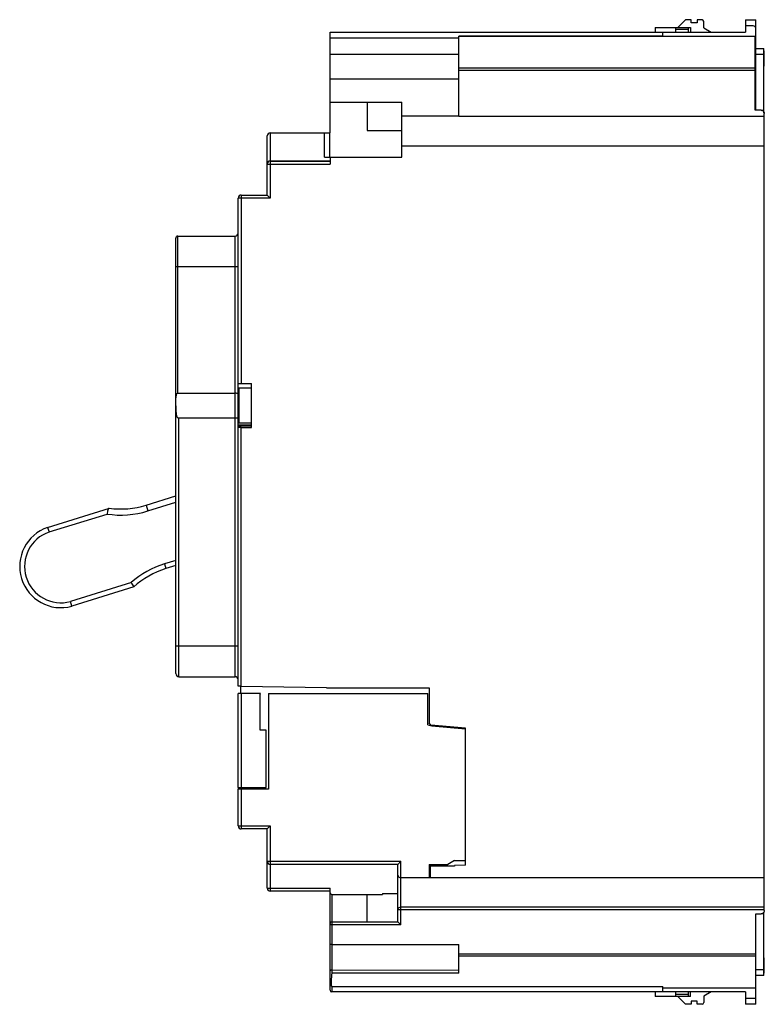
# Model space of a CAD drawing. Header units: millimetres. Extents: x 17 to 139, y 28 to 190.
import ezdxf

# ---------------------------------------------------------------- set-up
doc = ezdxf.new("R2010")
doc.units = ezdxf.units.MM
doc.header["$LTSCALE"] = 14.206862
doc.layers.get('0').update_dxf_attribs({"linetype": 'CONTINUOUS'})

msp = doc.modelspace()

# ---------------------------------------------------------------- linework, layer by layer
at = {"color": 7, "linetype": 'Continuous'}
for p, q in [((125.17, 188.3), (126.44, 189.57)), ((127.34, 189.57), (126.44, 189.57)), ((127.34, 189.07), (127.34, 189.57)), ((128.34, 189.07), (127.34, 189.07)), ((128.34, 189.57), (128.34, 189.07)), ((129.14, 189.57), (128.34, 189.57)), ((129.44, 188.26), (129.44, 189.27)), ((136.24, 189.59), (136.24, 187.57)), ((136.24, 189.59), (137.94, 189.59)), ((137.94, 174.76), (137.94, 189.59)), ((68.24, 171.07), (68.24, 187.57)), ((68.24, 187.57), (136.24, 187.57)), ((121.49, 188.3), (121.49, 187.57)), ((121.49, 188.3), (127.24, 188.3)), ((122.74, 186.92), (122.74, 187.57)), ((124.84, 187.57), (124.84, 188.3)), ((126.94, 188), (124.84, 188)), ((126.94, 187.57), (126.94, 188.3)), ((127.24, 188.3), (127.24, 187.57)), ((129.44, 188.26), (130.64, 187.57)), ((137.54, 188.58), (136.24, 188.58)), ((89.34, 186.57), (68.24, 186.57)), ((89.34, 173.8), (89.34, 186.92)), ((122.74, 186.92), (89.34, 186.92)), ((89.34, 186.88), (137.94, 186.88)), ((137.84, 174.76), (137.84, 186.88)), ((68.24, 183.97), (89.34, 183.97)), ((137.94, 184.87), (139.29, 184.87)), ((139.29, 183.87), (137.94, 183.87)), ((139.29, 174.35), (139.29, 184.87)), ((139.29, 184.47), (139.34, 184.47)), ((139.34, 181.97), (139.34, 184.47)), ((89.34, 181.72), (137.84, 181.72)), ((89.34, 181.34), (137.84, 181.34)), ((139.34, 181.97), (139.29, 181.97)), ((89.34, 179.83), (68.24, 179.83)), ((68.24, 176.07), (79.99, 176.07)), ((74.34, 176.07), (74.34, 171.46)), ((79.99, 167.07), (79.99, 176.07)), ((138.84, 174.76), (137.84, 174.76)), ((138.84, 174.77), (139.29, 174.77)), ((139.34, 43.72), (139.34, 174.22)), ((89.34, 173.82), (79.99, 173.82)), ((89.34, 173.8), (139.34, 173.8)), ((58.44, 171.07), (58.44, 160.38)), ((58.44, 171.07), (68.24, 171.07)), ((67.31, 167.07), (67.31, 171.07)), ((68.19, 167.07), (68.19, 171.07)), ((74.34, 171.46), (79.99, 171.46)), ((57.94, 160.88), (57.94, 170.57)), ((139.34, 168.88), (79.99, 168.88)), ((58.44, 166.5), (68.24, 166.5)), ((58.44, 166.45), (68.24, 166.45)), ((67.31, 167.07), (79.99, 167.07)), ((68.24, 167.07), (68.24, 165.95)), ((57.94, 165.95), (68.24, 165.95)), ((53.19, 80.43), (53.19, 160.38)), ((58.44, 160.38), (53.19, 160.38)), ((53.69, 160.88), (53.69, 129.99)), ((53.69, 160.88), (57.94, 160.88)), ((57.94, 160.88), (58.44, 160.38)), ((42.99, 82.5), (42.99, 153.84)), ((43.29, 128.42), (43.29, 154.14)), ((43.29, 154.14), (52.69, 154.14)), ((52.69, 82), (52.69, 154.14)), ((42.99, 149.15), (53.19, 149.15)), ((53.19, 129.99), (55.39, 129.99)), ((53.29, 129.23), (53.29, 123.51)), ((55.39, 129.23), (53.29, 129.23)), ((55.39, 122.81), (55.39, 129.99)), ((43.29, 128.42), (52.69, 128.42)), ((43.49, 82), (43.49, 124.33)), ((52.69, 124.33), (43.49, 124.33)), ((53.29, 124), (53.19, 124)), ((53.19, 123.23), (55.39, 123.23)), ((53.19, 123.1), (55.39, 123.1)), ((55.39, 123.51), (53.29, 123.51)), ((53.69, 80.42), (53.69, 122.81)), ((53.69, 122.81), (55.39, 122.81)), ((38.12, 110.09), (42.99, 111.61)), ((38.12, 110.09), (38.42, 109.14)), ((38.42, 109.14), (42.99, 110.56)), ((22, 106.46), (32.1, 109.59)), ((22.24, 105.7), (31.72, 108.64)), ((22, 106.46), (22.24, 105.7)), ((42.99, 101.05), (41.11, 100.47)), ((41.11, 100.47), (41.35, 99.7)), ((42.99, 100.21), (41.35, 99.7)), ((35.7, 97.41), (25.74, 94.32)), ((36.1, 96.7), (25.96, 93.55)), ((25.96, 93.55), (25.74, 94.32)), ((53.19, 87), (42.99, 87)), ((43.49, 82), (52.69, 82)), ((53.69, 80.43), (53.19, 80.43)), ((56.83, 79.27), (53.19, 79.27)), ((53.19, 63.87), (53.19, 79.27)), ((53.59, 80.42), (53.59, 79.27)), ((67.64, 80.17), (53.69, 80.42)), ((53.69, 79.27), (53.69, 63.87)), ((56.79, 79.07), (56.83, 79.27)), ((56.79, 73.27), (56.79, 79.07)), ((58.14, 79.27), (84.24, 79.27)), ((58.14, 79.27), (58.14, 63.57)), ((67.64, 80.17), (84.44, 80.17)), ((84.24, 74.12), (84.24, 79.27)), ((84.44, 80.17), (84.44, 74.47)), ((84.73, 74.07), (84.44, 74.47)), ((57.79, 73.27), (56.79, 73.27)), ((57.79, 63.87), (57.79, 73.27)), ((84.24, 74.12), (84.9, 73.97)), ((90.44, 73.57), (84.73, 74.07)), ((84.9, 73.97), (90.39, 73.49)), ((90.39, 51.92), (90.39, 73.49)), ((90.44, 51.12), (90.44, 73.57)), ((53.19, 57.57), (53.19, 63.57)), ((53.2, 63.87), (57.79, 63.87)), ((53.2, 63.87), (53.2, 63.57)), ((58.14, 63.57), (53.2, 63.57)), ((53.69, 63.57), (53.69, 57.07)), ((53.19, 57.57), (58.44, 57.57)), ((57.94, 57.07), (53.69, 57.07)), ((57.94, 57.07), (58.44, 57.57)), ((57.94, 47.37), (57.94, 57.07)), ((58.44, 57.57), (58.44, 46.87)), ((57.94, 51.77), (79.84, 51.77)), ((79.84, 51.77), (79.34, 51.27)), ((79.84, 41.37), (79.84, 51.77)), ((88.64, 51.92), (87.52, 51.27)), ((88.64, 51.92), (90.39, 51.92)), ((79.34, 51.27), (58.44, 51.27)), ((79.34, 41.87), (79.34, 51.27)), ((84.44, 51.27), (87.52, 51.27)), ((84.44, 51.27), (84.44, 49.08)), ((88.64, 50.97), (84.64, 50.97)), ((84.64, 50.97), (84.64, 49.07)), ((90.44, 51.12), (88.64, 51.09)), ((88.64, 51.09), (88.64, 50.97)), ((84.44, 49.08), (79.84, 49.07)), ((84.64, 49.07), (84.44, 49.08)), ((139.34, 49.07), (84.64, 49.07)), ((57.94, 47.37), (68.24, 47.37)), ((68.24, 46.87), (58.44, 46.87)), ((68.24, 30.67), (68.24, 47.37)), ((68.54, 46.33), (76.84, 46.33)), ((68.54, 46.33), (68.54, 33.47)), ((74.34, 41.87), (74.34, 46.33)), ((76.84, 46.48), (79.34, 46.48)), ((76.84, 46.48), (76.84, 46.33)), ((139.34, 43.83), (79.34, 43.83)), ((139.34, 44.26), (79.84, 44.26)), ((137.94, 43.19), (138.84, 43.19)), ((137.94, 28.35), (137.94, 43.19)), ((139.29, 43.17), (138.84, 43.17)), ((139.29, 33.07), (139.29, 43.37)), ((79.84, 41.37), (68.24, 41.37)), ((68.54, 41.87), (79.34, 41.87)), ((79.34, 41.87), (79.84, 41.37)), ((68.54, 38.12), (89.34, 38.12)), ((89.34, 33.47), (89.34, 38.12)), ((89.34, 36.62), (137.94, 36.62)), ((137.94, 36.23), (89.34, 36.23)), ((139.29, 35.97), (139.34, 35.97)), ((139.34, 33.47), (139.34, 35.97)), ((68.54, 33.98), (89.34, 33.97)), ((137.94, 34.07), (139.29, 34.07)), ((89.34, 33.47), (68.54, 33.47)), ((139.29, 33.07), (137.94, 33.07)), ((139.34, 33.47), (139.29, 33.47)), ((68.48, 31.37), (68.24, 31.37)), ((68.54, 31.25), (122.74, 31.25)), ((68.54, 31.25), (68.54, 30.37)), ((122.74, 30.37), (122.74, 31.25)), ((122.74, 31.06), (137.94, 31.06)), ((136.24, 30.37), (68.54, 30.37)), ((121.49, 30.37), (121.49, 29.64)), ((127.24, 29.64), (121.49, 29.64)), ((124.84, 29.64), (124.84, 30.37)), ((124.84, 30.04), (126.94, 30.04)), ((126.44, 28.37), (125.17, 29.64)), ((126.94, 29.64), (126.94, 30.39)), ((127.24, 29.64), (127.24, 30.37)), ((130.64, 30.37), (129.44, 29.68)), ((129.44, 29.68), (129.44, 28.67)), ((136.24, 30.37), (136.24, 28.35)), ((136.24, 29.37), (137.94, 29.37)), ((127.34, 28.37), (126.44, 28.37)), ((128.34, 28.87), (127.34, 28.87)), ((127.34, 28.87), (127.34, 28.37)), ((128.34, 28.37), (128.34, 28.87)), ((129.14, 28.37), (128.34, 28.37)), ((137.94, 28.35), (136.24, 28.35))]:
    msp.add_line(p, q, dxfattribs=at)
for centre, radius, start, end in [((129.14, 189.27), 0.3, 0, 90), ((137.54, 188.18), 0.4, 0, 90), ((58.44, 170.57), 0.5, 90, 180), ((58.43, 165.95), 0.494, 134.7073, 179.9607), ((58.44, 165.94), 0.502, 89.9616, 134.7083), ((53.69, 160.38), 0.5, 90, 180), ((43.29, 153.84), 0.3, 89.9993, 180), ((52.69, 154.64), 0.5, 270, 0.0059), ((33.98, 123.43), 13.96, 262.2393, 287.2593), ((33.98, 123.43), 14.96, 261.2946, 287.2593), ((24.17, 100.06), 6.75, 108.8148, 285.3562), ((24.17, 100.06), 5.95, 108.9161, 285.2323), ((45.49, 86.37), 14.76, 107.2593, 131.5811), ((45.49, 86.37), 13.96, 107.2593, 132.2793), ((151.43, 162.67), 132.87, 209.4157, 209.7689), ((43.49, 82.5), 0.5, 180, 270.0003), ((52.69, 81.5), 0.5, 359.9966, 90), ((53.69, 57.57), 0.5, 180, 270), ((58.44, 51.77), 0.5, 180, 270), ((58.44, 47.37), 0.5, 180, 270), ((68.54, 46.63), 0.3, 180, 270), ((79.7, 43.83), 0.363, 175.7761, 179.9985), ((138.84, 43.69), 0.5, 270, 320.37), ((68.54, 41.57), 0.3, 90, 180), ((68.54, 30.67), 0.3, 180, 270), ((129.14, 28.67), 0.3, 270, 360)]:
    msp.add_arc(centre, radius, start, end, dxfattribs=at)
msp.add_ellipse((53.69, 122.78), major_axis=(0.5, 0), ratio=0.065956, start_param=1.570796, end_param=3.141593, dxfattribs=at)
for points, knots in [([(138.84, 174.76), (138.91, 174.76), (139.05, 174.73), (139.21, 174.6), (139.32, 174.42), (139.34, 174.28), (139.34, 174.22)], [0, 0, 0, 0, 0.249794, 0.499708, 0.749831, 1, 1, 1, 1]), ([(57.94, 166), (57.94, 166.07), (57.97, 166.2), (58.08, 166.36), (58.24, 166.47), (58.38, 166.5), (58.44, 166.5)], [0, 0, 0, 0, 0.248539, 0.497933, 0.748538, 1, 1, 1, 1]), ([(43.29, 128.42), (43.25, 128.42), (43.18, 128.39), (43.11, 128.31), (43.06, 128.21), (43.02, 128.08), (43, 127.9), (42.99, 127.76), (42.99, 127.69)], [0, 0, 0, 0, 0.129276, 0.254077, 0.376944, 0.499779, 0.747704, 1, 1, 1, 1]), ([(53.19, 128.29), (53.19, 128.31), (53.16, 128.34), (53.11, 128.36), (53.02, 128.39), (52.88, 128.41), (52.76, 128.42), (52.69, 128.42)], [0, 0, 0, 0, 0.114135, 0.208136, 0.328374, 0.636587, 1, 1, 1, 1]), ([(42.99, 126.37), (42.99, 126.18), (42.99, 125.89), (43, 125.51), (43.01, 125.23), (43.04, 124.95), (43.1, 124.73), (43.17, 124.56), (43.24, 124.45), (43.35, 124.36), (43.44, 124.33), (43.49, 124.33)], [0, 0, 0, 0, 0.257374, 0.384679, 0.510343, 0.633889, 0.755104, 0.815168, 0.875365, 0.936684, 1, 1, 1, 1]), ([(53.19, 124.45), (53.19, 124.43), (53.16, 124.4), (53.11, 124.38), (53.02, 124.35), (52.88, 124.33), (52.76, 124.33), (52.69, 124.33)], [0, 0, 0, 0, 0.114159, 0.208158, 0.32839, 0.636594, 1, 1, 1, 1]), ([(32.05, 109.58), (32.03, 109.57), (31.98, 109.54), (31.92, 109.47), (31.88, 109.38), (31.82, 109.21), (31.77, 108.96), (31.73, 108.75), (31.72, 108.64)], [0, 0, 0, 0, 0.073029, 0.156216, 0.257337, 0.377913, 0.669271, 1, 1, 1, 1]), ([(79.34, 49.51), (79.34, 49.41), (79.46, 49.17), (79.71, 49.07), (79.84, 49.07)], [0, 0, 0, 0, 0.431223, 1, 1, 1, 1]), ([(79.84, 44.26), (79.72, 44.26), (79.53, 44.2), (79.38, 44.02), (79.35, 43.91), (79.34, 43.86)], [0, 0, 0, 0, 0.52172, 0.766829, 1, 1, 1, 1]), ([(139.34, 43.71), (139.34, 43.62), (139.31, 43.5), (139.24, 43.4), (139.23, 43.37)], [0, 0, 0, 0, 0.748437, 1, 1, 1, 1]), ([(68.54, 38.12), (68.5, 38.12), (68.42, 38.13), (68.33, 38.17), (68.26, 38.23), (68.24, 38.28), (68.24, 38.3)], [0, 0, 0, 0, 0.32646, 0.605736, 0.82487, 1, 1, 1, 1]), ([(68.54, 33.98), (68.5, 33.98), (68.43, 33.97), (68.32, 33.94), (68.24, 33.89), (68.24, 33.84)], [0, 0, 0, 0, 0.346987, 0.642788, 1, 1, 1, 1]), ([(68.54, 33.47), (68.54, 33.38), (68.51, 33.26), (68.47, 33.08), (68.46, 32.95), (68.46, 32.82), (68.45, 32.64), (68.44, 32.43), (68.43, 32.16), (68.42, 31.9), (68.41, 31.64), (68.4, 31.46), (68.4, 31.37)], [0, 0, 0, 0, 0.12482, 0.187504, 0.249962, 0.31254, 0.375139, 0.500117, 0.62505, 0.750043, 0.875027, 1, 1, 1, 1]), ([(68.5, 31.29), (68.5, 31.28), (68.52, 31.26), (68.54, 31.25), (68.54, 31.25)], [0, 0, 0, 0, 0.749654, 1, 1, 1, 1])]:
    msp.add_open_spline(points, degree=3, knots=knots, dxfattribs=at)
msp.add_open_spline([(68.48, 31.37), (68.48, 31.35), (68.49, 31.32), (68.5, 31.29)], degree=3, dxfattribs=at)

doc.saveas('drawing.dxf')
